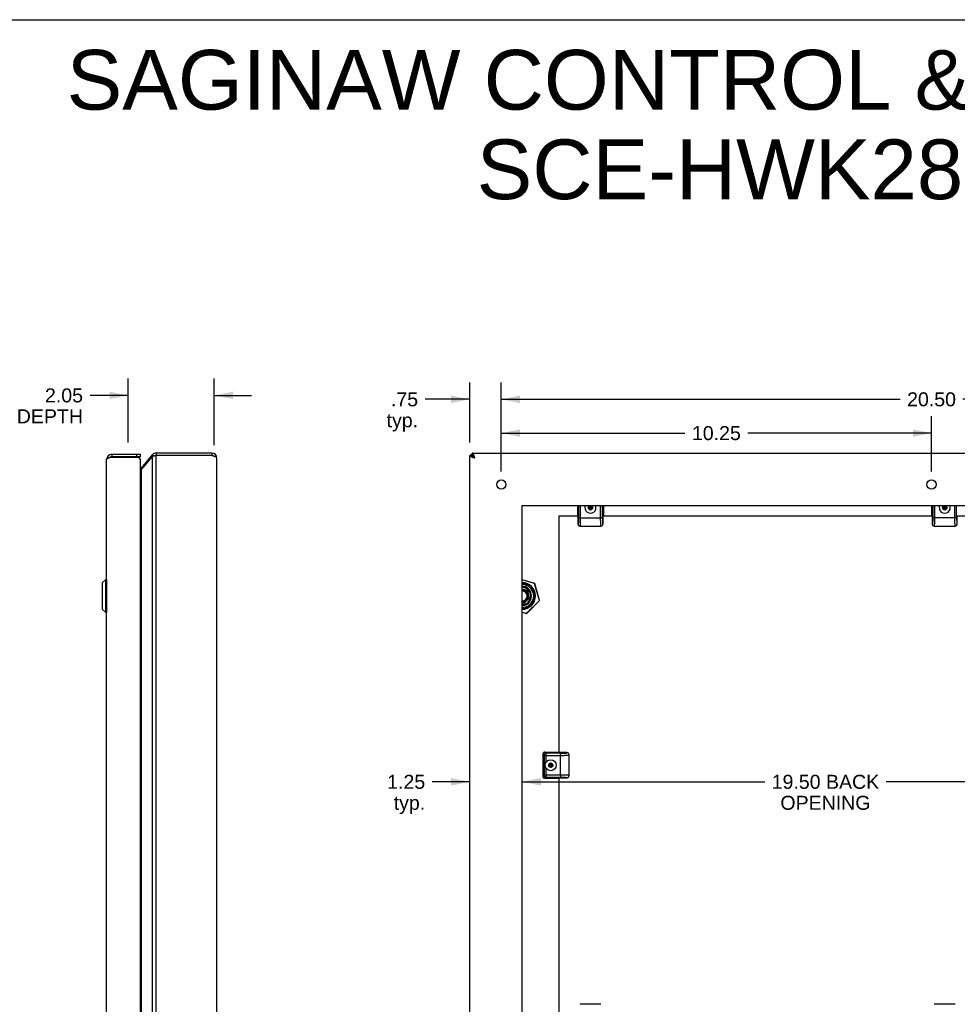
# Model space of a CAD drawing. Header units: inches. Extents: x 0 to 75.6, y 0 to 48.9.
# Tile 14 of 15: x 37.8 to 60.1, y 25.4 to 48.9. Entities that reach past the tile are written whole.
import ezdxf

# ---------------------------------------------------------------- set-up
doc = ezdxf.new("R2010")
doc.units = ezdxf.units.IN
doc.header["$LTSCALE"] = 4.155556
doc.header["$MEASUREMENT"] = 0
doc.layers.get('0').update_dxf_attribs({"linetype": 'CONTINUOUS'})
for name, color, linetype in [('02___PRT_ALL_AXES', 7, 'CONTINUOUS'), ('06___PRT_ALL_SURFS', 7, 'CONTINUOUS'), ('DIMENSIONS', 7, 'CONTINUOUS')]:
    doc.layers.add(name, color=color, linetype=linetype)
doc.styles.get("Standard").update_dxf_attribs({"font": 'arial.ttf'})
doc.dimstyles.new('DIMSTYLE_1', dxfattribs={"dimtxt": 0.333333, "dimasz": 0.444444, "dimexe": 0.09, "dimexo": 0.07, "dimgap": 0.0375, "dimtad": 0, "dimtih": 1, "dimtoh": 1, "dimzin": 4, "dimdsep": 46, "dimtxsty": 'Standard', "dimblk": '_FILLED', "dimblk1": '_FILLED', "dimblk2": '_FILLED', "dimcen": 0.09, "dimazin": 1, "dimtfac": 1, "dimtofl": 0, "dimtmove": 0, "dimatfit": 3, "dimldrblk": '_FILLED', "dimfxl": 1, "dimtolj": 1, "dimtzin": 4, "dimarcsym": 0})

# ---------------------------------------------------------------- blocks, each defined once
blk = doc.blocks.new('_FILLED')
at = {"color": 0, "linetype": 'ByBlock'}
blk.add_solid([(0, 0), (-1, 0.2), (-1, -0.2)], dxfattribs=at)
blk = doc.blocks.new('*D1')
at = {"layer": 'DIMENSIONS', "color": 2, "linetype": 'Continuous'}
for p, q in [((49.248, 38.124), (49.248, 40.244)), ((69.748, 38.124), (69.748, 40.244)), ((49.248, 39.844), (58.749, 39.844)), ((69.748, 39.844), (60.247, 39.844))]:
    blk.add_line(p, q, dxfattribs=at)
at = {"layer": 'DIMENSIONS', "color": 2, "linetype": 'Continuous', "xscale": 0.4444444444, "yscale": 0.4444444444, "zscale": 0.4444444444, "rotation": 180}
blk.add_blockref('_FILLED', (49.248, 39.844), dxfattribs=at)
at = {"layer": 'DIMENSIONS', "color": 2, "linetype": 'Continuous', "xscale": 0.4444444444, "yscale": 0.4444444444, "zscale": 0.4444444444}
blk.add_blockref('_FILLED', (69.748, 39.844), dxfattribs=at)
at = {"layer": 'DIMENSIONS', "color": 2, "linetype": 'Continuous', "insert": (59.498, 40.01), "char_height": 0.3333, "width": 1.16481, "attachment_point": 2, "line_spacing_factor": 0.9}
blk.add_mtext('20.50', dxfattribs=at)
blk = doc.blocks.new('*D5')
at = {"layer": 'DIMENSIONS', "color": 2, "linetype": 'Continuous'}
for p, q in [((48.498, 38.814), (48.498, 40.244)), ((49.248, 38.124), (49.248, 40.244)), ((48.498, 39.844), (47.435, 39.844)), ((49.248, 39.844), (50.137, 39.844))]:
    blk.add_line(p, q, dxfattribs=at)
at = {"layer": 'DIMENSIONS', "color": 2, "linetype": 'Continuous', "xscale": 0.4444444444, "yscale": 0.4444444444, "zscale": 0.4444444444}
blk.add_blockref('_FILLED', (48.498, 39.844), dxfattribs=at)
at = {"layer": 'DIMENSIONS', "color": 2, "linetype": 'Continuous', "xscale": 0.4444444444, "yscale": 0.4444444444, "zscale": 0.4444444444, "rotation": 180}
blk.add_blockref('_FILLED', (49.248, 39.844), dxfattribs=at)
at = {"layer": 'DIMENSIONS', "color": 2, "linetype": 'Continuous', "insert": (47.268, 40.01), "char_height": 0.3333, "width": 0.74969, "attachment_point": 3, "line_spacing_factor": 0.9}
blk.add_mtext('.75\\Ptyp.', dxfattribs=at)
blk = doc.blocks.new('*D8')
at = {"layer": 'DIMENSIONS', "color": 2, "linetype": 'Continuous'}
for p, q in [((49.248, 38.124), (49.248, 39.438)), ((59.498, 38.124), (59.498, 39.438)), ((49.248, 39.038), (53.624, 39.038)), ((59.498, 39.038), (55.122, 39.038))]:
    blk.add_line(p, q, dxfattribs=at)
at = {"layer": 'DIMENSIONS', "color": 2, "linetype": 'Continuous', "xscale": 0.4444444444, "yscale": 0.4444444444, "zscale": 0.4444444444, "rotation": 180}
blk.add_blockref('_FILLED', (49.248, 39.038), dxfattribs=at)
at = {"layer": 'DIMENSIONS', "color": 2, "linetype": 'Continuous', "xscale": 0.4444444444, "yscale": 0.4444444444, "zscale": 0.4444444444}
blk.add_blockref('_FILLED', (59.498, 39.038), dxfattribs=at)
at = {"layer": 'DIMENSIONS', "color": 2, "linetype": 'Continuous', "insert": (54.373, 39.205), "char_height": 0.3333, "width": 1.16481, "attachment_point": 2, "line_spacing_factor": 0.9}
blk.add_mtext('10.25', dxfattribs=at)
blk = doc.blocks.new('*D10')
at = {"layer": 'DIMENSIONS', "color": 2, "linetype": 'Continuous'}
for p, q in [((48.498, 30.73), (47.604, 30.73)), ((49.748, 30.73), (50.637, 30.73))]:
    blk.add_line(p, q, dxfattribs=at)
at = {"layer": 'DIMENSIONS', "color": 2, "linetype": 'Continuous', "xscale": 0.4444444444, "yscale": 0.4444444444, "zscale": 0.4444444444}
blk.add_blockref('_FILLED', (48.498, 30.73), dxfattribs=at)
at = {"layer": 'DIMENSIONS', "color": 2, "linetype": 'Continuous', "xscale": 0.4444444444, "yscale": 0.4444444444, "zscale": 0.4444444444, "rotation": 180}
blk.add_blockref('_FILLED', (49.748, 30.73), dxfattribs=at)
at = {"layer": 'DIMENSIONS', "color": 2, "linetype": 'Continuous', "insert": (47.437, 30.896), "char_height": 0.3333, "width": 0.90582, "attachment_point": 3, "line_spacing_factor": 0.9}
blk.add_mtext('1.25\\Ptyp.', dxfattribs=at)
blk = doc.blocks.new('*D11')
at = {"layer": 'DIMENSIONS', "color": 2, "linetype": 'Continuous'}
for p, q in [((49.748, 30.73), (55.525, 30.73)), ((69.248, 30.73), (58.417, 30.73))]:
    blk.add_line(p, q, dxfattribs=at)
at = {"layer": 'DIMENSIONS', "color": 2, "linetype": 'Continuous', "xscale": 0.4444444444, "yscale": 0.4444444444, "zscale": 0.4444444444, "rotation": 180}
blk.add_blockref('_FILLED', (49.748, 30.73), dxfattribs=at)
at = {"layer": 'DIMENSIONS', "color": 2, "linetype": 'Continuous', "xscale": 0.4444444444, "yscale": 0.4444444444, "zscale": 0.4444444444}
blk.add_blockref('_FILLED', (69.248, 30.73), dxfattribs=at)
at = {"layer": 'DIMENSIONS', "color": 2, "linetype": 'Continuous', "insert": (56.971, 30.896), "char_height": 0.3333, "width": 2.55886, "attachment_point": 2, "line_spacing_factor": 0.9}
blk.add_mtext('19.50 BACK\\POPENING', dxfattribs=at)
blk = doc.blocks.new('*D16')
at = {"layer": 'DIMENSIONS', "color": 2, "linetype": 'Continuous'}
for p, q in [((40.362, 38.814), (40.362, 40.337)), ((42.414, 38.754), (42.414, 40.337)), ((40.362, 39.937), (39.453, 39.937)), ((42.414, 39.937), (43.303, 39.937))]:
    blk.add_line(p, q, dxfattribs=at)
at = {"layer": 'DIMENSIONS', "color": 2, "linetype": 'Continuous', "xscale": 0.4444444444, "yscale": 0.4444444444, "zscale": 0.4444444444}
blk.add_blockref('_FILLED', (40.362, 39.937), dxfattribs=at)
at = {"layer": 'DIMENSIONS', "color": 2, "linetype": 'Continuous', "xscale": 0.4444444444, "yscale": 0.4444444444, "zscale": 0.4444444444, "rotation": 180}
blk.add_blockref('_FILLED', (42.414, 39.937), dxfattribs=at)
at = {"layer": 'DIMENSIONS', "color": 2, "linetype": 'Continuous', "insert": (39.286, 40.104), "char_height": 0.33333, "width": 3.53779, "attachment_point": 3, "line_spacing_factor": 0.9}
blk.add_mtext('2.05\\PUSABLE DEPTH', dxfattribs=at)

msp = doc.modelspace()

# ---------------------------------------------------------------- linework, layer by layer
at = {"color": 7, "linetype": 'Continuous'}
for p, q in [((0, 48.8889), (75.5556, 48.8889)), ((39.9688, 38.5331), (39.9688, 38.4731)), ((40.5688, 38.4731), (40.5688, 38.5331)), ((40.6588, 38.4731), (40.6588, 38.5331)), ((40.9384, 38.5203), (40.9733, 38.491)), ((41.0303, 38.5631), (41.0303, 38.5031)), ((42.3544, 38.5631), (42.3544, 38.5031)), ((48.4984, 38.5031), (48.5584, 38.5031)), ((48.5289, 38.5031), (48.5289, 38.5331)), ((48.5584, 38.5631), (48.5584, 38.5031)), ((48.5798, 38.4698), (48.5798, 38.4817)), ((48.6184, 38.4431), (48.5798, 38.4817)), ((48.5798, 38.4817), (48.5917, 38.4817)), ((40.6588, 38.4731), (39.9688, 38.4731)), ((40.6754, 38.2069), (40.6944, 38.191)), ((51.0614, 37.3131), (51.0614, 37.1153)), ((51.0903, 37.3131), (51.0903, 37.0191)), ((51.1401, 37.0231), (51.1401, 37.3131)), ((51.3739, 37.309), (51.332, 37.2848)), ((51.3739, 37.3063), (51.3344, 37.2835)), ((51.3739, 37.2122), (51.3739, 37.309)), ((51.4159, 37.2848), (51.3739, 37.309)), ((51.4135, 37.2835), (51.3739, 37.3063)), ((51.6078, 37.3131), (51.6078, 37.0231)), ((51.6576, 37.0231), (51.6576, 37.3131)), ((51.6864, 37.3131), (51.6864, 37.1153)), ((59.4989, 37.3131), (59.4989, 37.1153)), ((59.5278, 37.3131), (59.5278, 37.0191)), ((59.5776, 37.0231), (59.5776, 37.3131)), ((59.8114, 37.309), (59.7695, 37.2848)), ((59.8114, 37.3063), (59.7719, 37.2835)), ((59.8114, 37.2122), (59.8114, 37.309)), ((59.8534, 37.2848), (59.8114, 37.309)), ((59.851, 37.2835), (59.8114, 37.3063)), ((60.0453, 37.3131), (60.0453, 37.0231)), ((60.0951, 37.0231), (60.0951, 37.3131)), ((51.0651, 37.0694), (51.0714, 37.0631)), ((51.332, 37.2364), (51.4159, 37.2848)), ((51.332, 37.2848), (51.332, 37.2364)), ((51.332, 37.2848), (51.4159, 37.2364)), ((51.332, 37.2364), (51.3739, 37.2122)), ((51.3344, 37.2835), (51.3344, 37.2378)), ((51.3344, 37.2378), (51.3739, 37.215)), ((51.3739, 37.215), (51.4135, 37.2378)), ((51.3739, 37.2122), (51.4159, 37.2364)), ((51.4135, 37.2378), (51.4135, 37.2835)), ((51.4159, 37.2364), (51.4159, 37.2848)), ((51.6764, 37.0631), (51.6828, 37.0694)), ((59.5026, 37.0694), (59.5089, 37.0631)), ((59.7695, 37.2364), (59.8534, 37.2848)), ((59.7695, 37.2848), (59.7695, 37.2364)), ((59.7695, 37.2848), (59.8534, 37.2364)), ((59.7695, 37.2364), (59.8114, 37.2122)), ((59.7719, 37.2835), (59.7719, 37.2378)), ((59.7719, 37.2378), (59.8114, 37.215)), ((59.8114, 37.215), (59.851, 37.2378)), ((59.8114, 37.2122), (59.8534, 37.2364)), ((59.851, 37.2378), (59.851, 37.2835)), ((59.8534, 37.2364), (59.8534, 37.2848)), ((51.0754, 37.0591), (51.0754, 36.8744)), ((51.0862, 36.9147), (51.0859, 36.9116)), ((51.0865, 36.9181), (51.0862, 36.9147)), ((51.0868, 36.9216), (51.0865, 36.9181)), ((51.0871, 36.9251), (51.0868, 36.9216)), ((51.0873, 36.9288), (51.0871, 36.9251)), ((51.0875, 36.9313), (51.0873, 36.9288)), ((51.0877, 36.9346), (51.0875, 36.9313)), ((51.0879, 36.938), (51.0877, 36.9346)), ((51.0882, 36.9421), (51.0879, 36.938)), ((51.0884, 36.9459), (51.0882, 36.9421)), ((51.0886, 36.951), (51.0884, 36.9459)), ((51.0886, 36.951), (51.0886, 36.951)), ((51.0893, 36.9667), (51.0891, 36.9623)), ((51.0895, 36.972), (51.0893, 36.9667)), ((51.0896, 36.9769), (51.0895, 36.972)), ((51.0898, 36.9826), (51.0896, 36.9769)), ((51.0899, 36.9869), (51.0898, 36.9826)), ((51.09, 36.9934), (51.0899, 36.9869)), ((51.0901, 36.9986), (51.09, 36.9934)), ((51.0902, 37.0086), (51.0901, 37.0038)), ((51.0901, 37.0038), (51.0901, 36.9986)), ((51.0903, 37.0191), (51.0902, 37.0133)), ((51.0902, 37.0133), (51.0902, 37.0086)), ((51.1063, 37.0231), (51.0903, 37.0231)), ((51.1401, 37.0231), (51.1063, 37.0231)), ((51.1401, 37.0231), (51.6576, 37.0231)), ((51.6724, 36.8744), (51.6724, 37.0591)), ((59.5129, 37.0591), (59.5129, 36.8744)), ((59.5236, 36.9136), (59.5234, 36.9116)), ((59.5239, 36.917), (59.5236, 36.9136)), ((59.5242, 36.9204), (59.5239, 36.917)), ((59.5245, 36.9239), (59.5242, 36.9204)), ((59.5248, 36.9276), (59.5245, 36.9239)), ((59.525, 36.9313), (59.5248, 36.9276)), ((59.5252, 36.9346), (59.525, 36.9313)), ((59.5254, 36.938), (59.5252, 36.9346)), ((59.5257, 36.9421), (59.5254, 36.938)), ((59.5259, 36.9459), (59.5257, 36.9421)), ((59.5261, 36.951), (59.5259, 36.9459)), ((59.5261, 36.951), (59.5261, 36.951)), ((59.5268, 36.9667), (59.5266, 36.9623)), ((59.527, 36.972), (59.5268, 36.9667)), ((59.5271, 36.9769), (59.527, 36.972)), ((59.5273, 36.9826), (59.5271, 36.9769)), ((59.5274, 36.9869), (59.5273, 36.9826)), ((59.5275, 36.9934), (59.5274, 36.9869)), ((59.5276, 36.9986), (59.5275, 36.9934)), ((59.5277, 37.0086), (59.5276, 37.0038)), ((59.5276, 37.0038), (59.5276, 36.9986)), ((59.5278, 37.0191), (59.5277, 37.0133)), ((59.5277, 37.0133), (59.5277, 37.0086)), ((60.0951, 37.0231), (59.5278, 37.0231)), ((60.1099, 36.8744), (60.1099, 37.0591)), ((51.1269, 36.8231), (51.6209, 36.8231)), ((51.1269, 36.8231), (51.127, 36.8231)), ((51.6209, 36.8231), (51.6209, 36.8231)), ((59.5644, 36.8231), (60.0584, 36.8231)), ((59.5644, 36.8231), (59.5645, 36.8231)), ((60.0584, 36.8231), (60.0584, 36.8231)), ((39.7418, 35.464), (39.7418, 34.8522)), ((39.827, 35.5522), (39.7439, 35.4691)), ((39.7439, 35.4691), (39.7439, 34.8472)), ((39.827, 34.7641), (39.827, 35.5522)), ((39.8458, 35.5522), (39.827, 35.5522)), ((39.8458, 35.5522), (39.8458, 34.7641)), ((50.0453, 35.4583), (49.7484, 35.5438)), ((50.0445, 35.4557), (49.7484, 35.5409)), ((50.0467, 35.2544), (49.8432, 35.4579)), ((49.8475, 35.4426), (50.0314, 35.2587)), ((50.0445, 35.4557), (50.0453, 35.4583)), ((50.0445, 35.4557), (50.0472, 35.4565)), ((50.1609, 35.0513), (50.0445, 35.4557)), ((50.1635, 35.052), (50.0472, 35.4565)), ((49.8782, 35.2894), (49.7484, 35.3191)), ((49.8699, 35.281), (49.7484, 35.3089)), ((49.8475, 35.3635), (49.8475, 35.4131)), ((49.8699, 35.281), (49.8782, 35.2894)), ((49.9074, 35.1171), (49.8699, 35.281)), ((49.9184, 35.1139), (49.8782, 35.2894)), ((49.7484, 35.0067), (49.788, 34.9976)), ((49.7484, 34.9964), (49.7911, 34.9866)), ((49.788, 34.9976), (49.8285, 35.0381)), ((49.788, 34.9976), (49.7911, 34.9866)), ((49.7911, 34.9866), (49.9184, 35.1139)), ((49.8285, 35.0381), (49.8262, 35.0414)), ((49.8432, 34.8584), (50.0467, 35.0619)), ((50.0314, 35.0575), (49.8475, 34.8736)), ((49.8538, 34.7442), (50.1609, 35.0513)), ((49.8557, 34.7422), (50.1628, 35.0493)), ((49.867, 35.0766), (49.8636, 35.0789)), ((49.867, 35.0766), (49.9074, 35.1171)), ((49.9074, 35.1171), (49.9184, 35.1139)), ((49.9669, 35.1583), (49.9669, 35.1579)), ((50.1609, 35.0513), (50.1635, 35.052)), ((50.1609, 35.0513), (50.1628, 35.0493)), ((39.827, 34.7641), (39.7439, 34.8472)), ((39.8458, 34.7641), (39.827, 34.7641)), ((49.7484, 34.7745), (49.8538, 34.7442)), ((49.7484, 34.7717), (49.8531, 34.7416)), ((49.8538, 34.7442), (49.8531, 34.7416)), ((49.8538, 34.7442), (49.8557, 34.7422)), ((50.2888, 31.4381), (50.3176, 31.4093)), ((50.2888, 31.4381), (50.5718, 31.4381)), ((50.2389, 31.3883), (50.2389, 30.8629)), ((50.2678, 31.3595), (50.2389, 31.3883)), ((50.2678, 31.3595), (50.2678, 30.8917)), ((50.2678, 31.3595), (50.6639, 31.3595)), ((50.3176, 31.1985), (50.3176, 31.4093)), ((50.6639, 31.4093), (50.3176, 31.4093)), ((50.6239, 31.4281), (50.6176, 31.4344)), ((50.8127, 31.4241), (50.6279, 31.4241)), ((50.6639, 30.8917), (50.6639, 31.4093)), ((50.8639, 30.8786), (50.8639, 31.3726)), ((50.8639, 31.3725), (50.8639, 31.3726)), ((50.3176, 30.8419), (50.3176, 31.0528)), ((50.4264, 31.174), (50.3845, 31.1498)), ((50.3845, 31.1014), (50.4684, 31.1498)), ((50.3845, 31.1498), (50.3845, 31.1014)), ((50.3845, 31.1498), (50.4684, 31.1014)), ((50.3845, 31.1014), (50.4264, 31.0772)), ((50.4264, 31.1713), (50.3869, 31.1485)), ((50.3869, 31.1485), (50.3869, 31.1028)), ((50.3869, 31.1028), (50.4264, 31.08)), ((50.4264, 31.0772), (50.4264, 31.174)), ((50.4684, 31.1498), (50.4264, 31.174)), ((50.466, 31.1485), (50.4264, 31.1713)), ((50.4264, 31.08), (50.466, 31.1028)), ((50.4264, 31.0772), (50.4684, 31.1014)), ((50.466, 31.1028), (50.466, 31.1485)), ((50.4684, 31.1014), (50.4684, 31.1498)), ((50.2389, 30.8629), (50.2678, 30.8917)), ((50.6639, 30.8917), (50.2678, 30.8917)), ((50.3176, 30.8419), (50.2888, 30.8131)), ((50.2888, 30.8131), (50.5718, 30.8131)), ((50.3176, 30.8419), (50.668, 30.8419)), ((50.6176, 30.8168), (50.6239, 30.8231)), ((50.6279, 30.8271), (50.8127, 30.8271)), ((50.6639, 30.8917), (50.6639, 30.858)), ((50.6639, 30.858), (50.6639, 30.8419)), ((50.668, 30.8419), (50.6738, 30.8419)), ((50.6738, 30.8419), (50.6784, 30.8419)), ((50.6784, 30.8419), (50.6833, 30.8418)), ((50.6833, 30.8418), (50.6884, 30.8418)), ((50.6884, 30.8418), (50.6937, 30.8417)), ((50.6937, 30.8417), (50.7002, 30.8415)), ((50.7002, 30.8415), (50.7045, 30.8414)), ((50.7045, 30.8414), (50.7102, 30.8413)), ((50.7102, 30.8413), (50.7151, 30.8412)), ((50.7151, 30.8412), (50.7204, 30.841)), ((50.7204, 30.841), (50.7247, 30.8408)), ((50.736, 30.8403), (50.7361, 30.8403)), ((50.7361, 30.8403), (50.7412, 30.8401)), ((50.7412, 30.8401), (50.745, 30.8399)), ((50.745, 30.8399), (50.749, 30.8396)), ((50.749, 30.8396), (50.7524, 30.8394)), ((50.7524, 30.8394), (50.7558, 30.8392)), ((50.7558, 30.8392), (50.7595, 30.8389)), ((50.7595, 30.8389), (50.7631, 30.8387)), ((50.7631, 30.8387), (50.7667, 30.8384)), ((50.7667, 30.8384), (50.7701, 30.8381)), ((50.7701, 30.8381), (50.7734, 30.8378)), ((50.7734, 30.8378), (50.7755, 30.8376)), ((50.8639, 30.8786), (50.8639, 30.8786)), ((51.6209, 25.4281), (51.1269, 25.4281)), ((60.0584, 25.4281), (59.5644, 25.4281))]:
    msp.add_line(p, q, dxfattribs=at)
at = {"color": 3, "linetype": 'Continuous'}
for p, q in [((39.9688, 38.5331), (40.6588, 38.5331)), ((40.6754, 38.2069), (40.9384, 38.5203)), ((40.6754, 38.1683), (40.9384, 38.4817)), ((40.9384, 10.6446), (40.9384, 38.4817)), ((41.0154, 38.5001), (41.008, 38.4985)), ((41.0303, 38.5031), (41.0154, 38.5001)), ((42.3544, 38.5631), (41.0303, 38.5631)), ((41.0303, 10.6231), (41.0303, 38.5031)), ((42.3544, 38.5031), (41.0303, 38.5031)), ((48.4984, 10.6231), (48.4984, 38.5031)), ((48.5289, 38.5331), (48.5584, 38.5331)), ((48.5584, 38.5631), (70.4384, 38.5631)), ((39.8488, 10.7131), (39.8488, 38.4131)), ((39.9532, 38.4681), (40.5984, 38.4681)), ((40.6588, 10.7431), (40.6588, 38.3831)), ((42.4744, 10.6831), (42.4744, 38.4431)), ((40.6754, 10.9579), (40.6754, 38.1683)), ((50.6239, 37.0631), (50.6239, 31.4241)), ((51.0754, 37.0631), (50.6239, 37.0631)), ((59.5129, 37.0631), (51.6724, 37.0631)), ((67.9504, 37.0631), (60.1099, 37.0631)), ((50.6239, 30.8271), (50.6239, 25.1881))]:
    msp.add_line(p, q, dxfattribs=at)
for points in [[(41.008, 38.4985), (41.0007, 38.497), (40.9935, 38.4955), (40.9865, 38.4939), (40.9796, 38.4924), (40.9729, 38.4909), (40.9665, 38.4893), (40.9603, 38.4878), (40.9543, 38.4863), (40.9487, 38.4848), (40.9434, 38.4832), (40.9384, 38.4817)], [(42.4744, 38.4431), (42.4741, 38.4456), (42.4733, 38.4481), (42.4721, 38.4506), (42.4703, 38.4531), (42.468, 38.4556), (42.4652, 38.4581), (42.462, 38.4606), (42.4583, 38.4631), (42.4542, 38.4656), (42.4496, 38.4681), (42.4446, 38.4706), (42.4392, 38.4731), (42.4335, 38.4756), (42.4274, 38.4781), (42.421, 38.4806), (42.4144, 38.4831), (42.4075, 38.4856), (42.4003, 38.4881), (42.393, 38.4906), (42.3854, 38.4931), (42.3777, 38.4956), (42.37, 38.4981), (42.3622, 38.5006), (42.3544, 38.5031)], [(48.6184, 38.4431), (48.6106, 38.4456), (48.6028, 38.4481), (48.595, 38.4506), (48.5874, 38.4531), (48.5798, 38.4556), (48.5724, 38.4581), (48.5653, 38.4606), (48.5584, 38.4631), (48.5518, 38.4656), (48.5454, 38.4681), (48.5393, 38.4706), (48.5336, 38.4731), (48.5282, 38.4756), (48.5232, 38.4781), (48.5186, 38.4806), (48.5145, 38.4831), (48.5108, 38.4856), (48.5076, 38.4881), (48.5048, 38.4906), (48.5025, 38.4931), (48.5007, 38.4956), (48.4994, 38.4981), (48.4987, 38.5006), (48.4984, 38.5031)], [(48.6184, 38.4431), (48.6159, 38.4509), (48.6134, 38.4587), (48.6109, 38.4665), (48.6084, 38.4742), (48.6059, 38.4817), (48.6034, 38.4891), (48.6009, 38.4962), (48.5984, 38.5031), (48.5959, 38.5098), (48.5934, 38.5161), (48.5909, 38.5222), (48.5884, 38.528), (48.5859, 38.5334), (48.5834, 38.5384), (48.5809, 38.5429), (48.5784, 38.547), (48.5759, 38.5507), (48.5734, 38.554), (48.5709, 38.5567), (48.5684, 38.559), (48.5659, 38.5608), (48.5634, 38.5621), (48.5609, 38.5629), (48.5584, 38.5631)], [(39.8488, 38.4131), (39.849, 38.4154), (39.8497, 38.4177), (39.8508, 38.42), (39.8523, 38.4223), (39.8542, 38.4246), (39.8565, 38.4269), (39.8592, 38.4292), (39.8624, 38.4315), (39.8659, 38.4337), (39.8698, 38.436), (39.874, 38.4383), (39.8786, 38.4406), (39.8835, 38.4429), (39.8887, 38.4452), (39.8942, 38.4475), (39.9, 38.4498), (39.906, 38.4521), (39.9122, 38.4544), (39.9187, 38.4567), (39.9253, 38.459), (39.9321, 38.4612)], [(39.9321, 38.4612), (39.939, 38.4635), (39.946, 38.4658), (39.9532, 38.4681)], [(40.6754, 38.1683), (40.6719, 38.164), (40.668, 38.1598), (40.6639, 38.1555), (40.6595, 38.1512), (40.6588, 38.1506)]]:
    msp.add_lwpolyline(points, dxfattribs=at)
at = {"color": 7, "linetype": 'Continuous'}
for points in [[(48.5584, 38.5031), (48.5586, 38.5013), (48.559, 38.4996), (48.5598, 38.4978), (48.5609, 38.496), (48.5623, 38.4942), (48.564, 38.4924), (48.566, 38.4906), (48.5683, 38.4888), (48.5708, 38.487), (48.5736, 38.4853), (48.5766, 38.4835), (48.5798, 38.4817)], [(48.6184, 38.4431), (48.6154, 38.4478), (48.6124, 38.4525), (48.6094, 38.4571), (48.6064, 38.4617), (48.6034, 38.4661), (48.6004, 38.4704), (48.5974, 38.4745), (48.5944, 38.4784), (48.5914, 38.4821), (48.5884, 38.4855), (48.5854, 38.4888), (48.5824, 38.4917), (48.5794, 38.4943), (48.5764, 38.4966), (48.5734, 38.4985), (48.5704, 38.5002), (48.5674, 38.5015), (48.5644, 38.5024), (48.5614, 38.5029), (48.5584, 38.5031)], [(48.6184, 38.4431), (48.6137, 38.4461), (48.609, 38.4491), (48.6044, 38.4521), (48.5999, 38.4551), (48.5954, 38.4581), (48.5911, 38.4611), (48.5871, 38.4641), (48.5832, 38.4671), (48.5794, 38.4701), (48.576, 38.4731), (48.5728, 38.4761), (48.5698, 38.4791), (48.5672, 38.4821), (48.5649, 38.4851), (48.563, 38.4881), (48.5613, 38.4911), (48.5601, 38.4941), (48.5591, 38.4971), (48.5586, 38.5001), (48.5584, 38.5031)], [(48.5584, 38.5031), (48.5602, 38.503), (48.562, 38.5025), (48.5638, 38.5017), (48.5655, 38.5006), (48.5673, 38.4992), (48.5691, 38.4975), (48.5709, 38.4955), (48.5727, 38.4933), (48.5745, 38.4907), (48.5763, 38.4879), (48.578, 38.4849), (48.5798, 38.4817)], [(51.6854, 37.0842), (51.685, 37.0802), (51.6846, 37.0768), (51.6842, 37.074), (51.6837, 37.0718), (51.6833, 37.0703), (51.6828, 37.0694)], [(51.6864, 37.1153), (51.6864, 37.1096), (51.6863, 37.104), (51.6862, 37.0986), (51.686, 37.0934), (51.6857, 37.0887), (51.6854, 37.0842)], [(51.0754, 36.8744), (51.0761, 36.8665), (51.0779, 36.8589), (51.081, 36.8515), (51.0851, 36.8446), (51.0873, 36.8418)], [(51.0765, 36.8733), (51.0765, 36.8733), (51.0765, 36.8733), (51.0765, 36.8733), (51.0765, 36.8733), (51.0763, 36.8734), (51.0761, 36.8736), (51.0758, 36.8739), (51.0754, 36.8744)], [(51.0781, 36.8735), (51.078, 36.8734), (51.0779, 36.8734), (51.0779, 36.8734), (51.0778, 36.8733), (51.0777, 36.8733), (51.0777, 36.8732), (51.0776, 36.8732), (51.0775, 36.8732), (51.0775, 36.8732), (51.0774, 36.8731), (51.0773, 36.8731), (51.0772, 36.8731), (51.0772, 36.8731), (51.0771, 36.8731), (51.077, 36.8731), (51.0769, 36.8731), (51.0768, 36.8732), (51.0767, 36.8732), (51.0767, 36.8732), (51.0766, 36.8732), (51.0766, 36.8733), (51.0766, 36.8733), (51.0766, 36.8733)], [(51.0808, 36.8791), (51.0806, 36.8783), (51.0804, 36.8779), (51.0803, 36.8775), (51.0802, 36.8771), (51.08, 36.8768), (51.0799, 36.8764), (51.0797, 36.8761), (51.0796, 36.8758), (51.0795, 36.8755), (51.0793, 36.8752), (51.0792, 36.875), (51.0791, 36.8747), (51.0789, 36.8745), (51.0788, 36.8743), (51.0786, 36.8741), (51.0785, 36.8739), (51.0784, 36.8738), (51.0782, 36.8736), (51.0782, 36.8736), (51.0781, 36.8735)], [(51.0859, 36.9116), (51.0856, 36.9087), (51.0854, 36.9068), (51.0852, 36.905), (51.085, 36.9032), (51.0848, 36.9015), (51.0846, 36.8997), (51.0844, 36.898), (51.0842, 36.8964), (51.0839, 36.8947), (51.0837, 36.8931), (51.0834, 36.8915), (51.0832, 36.89), (51.0829, 36.8885), (51.0827, 36.8871), (51.0824, 36.8857), (51.0821, 36.8844), (51.0818, 36.8831), (51.0816, 36.8819), (51.0812, 36.8806), (51.081, 36.8796), (51.0808, 36.8791)], [(51.0873, 36.8418), (51.0899, 36.8389), (51.1002, 36.8307), (51.113, 36.8251), (51.1269, 36.8231)], [(51.0891, 36.9623), (51.0888, 36.9541), (51.0887, 36.9528), (51.0886, 36.951)], [(51.127, 36.8231), (51.1278, 36.8235), (51.1296, 36.8271), (51.1314, 36.8349), (51.1331, 36.8469), (51.1347, 36.8625), (51.1362, 36.8817)], [(51.1362, 36.8817), (51.1373, 36.9012), (51.1383, 36.9226), (51.139, 36.9454), (51.1396, 36.9697), (51.1399, 36.9958), (51.14, 37.0231)], [(51.6078, 37.0231), (51.6079, 36.997), (51.6083, 36.9713), (51.6088, 36.9465), (51.6096, 36.923), (51.6105, 36.9013), (51.6117, 36.8817)], [(51.6117, 36.8817), (51.6131, 36.8631), (51.6147, 36.8476), (51.6164, 36.8355), (51.6182, 36.8274), (51.6201, 36.8236), (51.6209, 36.8231)], [(51.6209, 36.8231), (51.635, 36.8252), (51.6478, 36.8308), (51.6581, 36.8391), (51.6608, 36.8422)], [(51.6576, 37.0231), (51.658, 36.9905), (51.6588, 36.9608), (51.6602, 36.9337), (51.6621, 36.9105), (51.6643, 36.8924), (51.6669, 36.8798), (51.6696, 36.874), (51.6724, 36.8744)], [(51.6608, 36.8422), (51.6627, 36.8445), (51.6668, 36.8514), (51.6699, 36.8588), (51.6718, 36.8665), (51.6724, 36.8744)], [(59.5129, 36.8744), (59.5136, 36.8665), (59.5154, 36.8589), (59.5185, 36.8515), (59.5226, 36.8446), (59.5248, 36.8418)], [(59.514, 36.8733), (59.514, 36.8733), (59.514, 36.8733), (59.514, 36.8733), (59.514, 36.8733), (59.5138, 36.8734), (59.5136, 36.8736), (59.5133, 36.8739), (59.5129, 36.8744)], [(59.5156, 36.8735), (59.5155, 36.8734), (59.5154, 36.8734), (59.5154, 36.8734), (59.5153, 36.8733), (59.5152, 36.8733), (59.5152, 36.8732), (59.5151, 36.8732), (59.515, 36.8732), (59.515, 36.8732), (59.5149, 36.8731), (59.5148, 36.8731), (59.5147, 36.8731), (59.5147, 36.8731), (59.5146, 36.8731), (59.5145, 36.8731), (59.5144, 36.8731), (59.5143, 36.8732), (59.5142, 36.8732), (59.5142, 36.8732), (59.5141, 36.8732), (59.5141, 36.8733), (59.5141, 36.8733), (59.5141, 36.8733)], [(59.5183, 36.8791), (59.5181, 36.8783), (59.5179, 36.8779), (59.5178, 36.8775), (59.5177, 36.8771), (59.5175, 36.8768), (59.5174, 36.8764), (59.5172, 36.8761), (59.5171, 36.8758), (59.517, 36.8755), (59.5168, 36.8752), (59.5167, 36.875), (59.5166, 36.8747), (59.5164, 36.8745), (59.5163, 36.8743), (59.5161, 36.8741), (59.516, 36.8739), (59.5159, 36.8738), (59.5157, 36.8736), (59.5157, 36.8736), (59.5156, 36.8735)], [(59.5234, 36.9116), (59.5231, 36.9087), (59.5229, 36.9068), (59.5227, 36.905), (59.5225, 36.9032), (59.5223, 36.9015), (59.5221, 36.8997), (59.5219, 36.898), (59.5217, 36.8964), (59.5214, 36.8947), (59.5212, 36.8931), (59.5209, 36.8915), (59.5207, 36.89), (59.5204, 36.8885), (59.5202, 36.8871), (59.5199, 36.8857), (59.5196, 36.8844), (59.5193, 36.8831), (59.5191, 36.8819), (59.5187, 36.8806), (59.5185, 36.8796), (59.5183, 36.8791)], [(59.5248, 36.8418), (59.5274, 36.8389), (59.5377, 36.8307), (59.5505, 36.8251), (59.5644, 36.8231)], [(59.5266, 36.9623), (59.5263, 36.9541), (59.5262, 36.9528), (59.5261, 36.951)], [(59.5645, 36.8231), (59.5653, 36.8235), (59.5671, 36.8271), (59.5689, 36.8349), (59.5706, 36.8469), (59.5722, 36.8625), (59.5737, 36.8817)], [(59.5737, 36.8817), (59.5748, 36.9012), (59.5758, 36.9226), (59.5765, 36.9454), (59.5771, 36.9697), (59.5774, 36.9958), (59.5775, 37.0231)], [(60.0453, 37.0231), (60.0454, 36.997), (60.0458, 36.9713), (60.0463, 36.9465), (60.0471, 36.923), (60.048, 36.9013), (60.0492, 36.8817)], [(60.0492, 36.8817), (60.0506, 36.8631), (60.0522, 36.8476), (60.0539, 36.8355), (60.0557, 36.8274), (60.0576, 36.8236), (60.0584, 36.8231)], [(60.0584, 36.8231), (60.0725, 36.8252), (60.0853, 36.8308), (60.0956, 36.8391), (60.0983, 36.8422)], [(60.0951, 37.0231), (60.0955, 36.9905), (60.0963, 36.9608), (60.0977, 36.9337), (60.0996, 36.9105), (60.1018, 36.8924), (60.1044, 36.8798), (60.1071, 36.874), (60.1099, 36.8744)], [(60.0983, 36.8422), (60.1002, 36.8445), (60.1043, 36.8514), (60.1074, 36.8588), (60.1093, 36.8665), (60.1099, 36.8744)], [(49.867, 35.0766), (49.8659, 35.0746), (49.8648, 35.0726), (49.8635, 35.0706), (49.8622, 35.0684), (49.8607, 35.0662), (49.8591, 35.0639), (49.8572, 35.0616), (49.8553, 35.0592), (49.8531, 35.0568), (49.8509, 35.0545), (49.8485, 35.0522), (49.8461, 35.05), (49.8437, 35.048), (49.8413, 35.0461), (49.8389, 35.0444), (49.8367, 35.0429), (49.8345, 35.0415), (49.8324, 35.0403), (49.8304, 35.0391), (49.8285, 35.0381)], [(50.2888, 31.4381), (50.2822, 31.4377), (50.2758, 31.4364), (50.2696, 31.4343), (50.2638, 31.4315), (50.2585, 31.4279), (50.2536, 31.4235)], [(50.5718, 31.4381), (50.5775, 31.4381), (50.583, 31.438), (50.5885, 31.4378), (50.5936, 31.4376), (50.5984, 31.4374), (50.6028, 31.4371)], [(50.2536, 31.4235), (50.2492, 31.4186), (50.2456, 31.4133), (50.2427, 31.4074), (50.2406, 31.4012), (50.2394, 31.3949), (50.2389, 31.3883)], [(50.2825, 31.3946), (50.2782, 31.3897), (50.2746, 31.3843), (50.2717, 31.3785), (50.2695, 31.3723), (50.2682, 31.366), (50.2678, 31.3595)], [(50.3176, 31.4093), (50.3111, 31.4088), (50.3047, 31.4075), (50.2986, 31.4054), (50.2928, 31.4025), (50.2874, 31.3989), (50.2825, 31.3946)], [(50.6028, 31.4371), (50.6068, 31.4367), (50.6102, 31.4363), (50.613, 31.4359), (50.6152, 31.4354), (50.6168, 31.4349), (50.6176, 31.4344)], [(50.6639, 31.4093), (50.6966, 31.4096), (50.7263, 31.4105), (50.7534, 31.4119), (50.7765, 31.4138), (50.7947, 31.416), (50.8072, 31.4185), (50.8131, 31.4212), (50.8127, 31.4241)], [(50.6639, 31.3595), (50.6901, 31.3596), (50.7157, 31.3599), (50.7406, 31.3605), (50.7641, 31.3613), (50.7858, 31.3622), (50.8054, 31.3633)], [(50.8054, 31.3633), (50.824, 31.3648), (50.8395, 31.3663), (50.8516, 31.3681), (50.8596, 31.3699), (50.8635, 31.3717), (50.8639, 31.3725)], [(50.8449, 31.4125), (50.8425, 31.4143), (50.8356, 31.4185), (50.8282, 31.4216), (50.8206, 31.4235), (50.8127, 31.4241)], [(50.8639, 31.3725), (50.8619, 31.3867), (50.8562, 31.3995), (50.8479, 31.4098), (50.8449, 31.4125)], [(50.2389, 30.8629), (50.2394, 30.8564), (50.2406, 30.85), (50.2427, 30.8438), (50.2456, 30.838), (50.2492, 30.8326), (50.2536, 30.8277)], [(50.2536, 30.8277), (50.2585, 30.8234), (50.2638, 30.8198), (50.2696, 30.8169), (50.2758, 30.8148), (50.2822, 30.8136), (50.2888, 30.8131)], [(50.2678, 30.8917), (50.2682, 30.8853), (50.2695, 30.8789), (50.2717, 30.8728), (50.2746, 30.867), (50.2782, 30.8615), (50.2825, 30.8567)], [(50.2825, 30.8567), (50.2874, 30.8524), (50.2928, 30.8487), (50.2986, 30.8458), (50.3047, 30.8437), (50.3111, 30.8424), (50.3176, 30.8419)], [(50.8054, 30.8879), (50.7859, 30.889), (50.7644, 30.89), (50.7417, 30.8907), (50.7174, 30.8912), (50.6913, 30.8916), (50.6639, 30.8917)], [(50.7247, 30.8408), (50.733, 30.8405), (50.7342, 30.8404), (50.736, 30.8403)], [(50.7755, 30.8376), (50.7784, 30.8373), (50.7803, 30.8371), (50.7821, 30.8369), (50.7838, 30.8367), (50.7856, 30.8365), (50.7873, 30.8363), (50.789, 30.8361), (50.7907, 30.8358), (50.7923, 30.8356), (50.794, 30.8354), (50.7955, 30.8351), (50.7971, 30.8349), (50.7985, 30.8346), (50.8, 30.8343), (50.8014, 30.8341), (50.8027, 30.8338), (50.804, 30.8335), (50.8052, 30.8332), (50.8064, 30.8329), (50.8074, 30.8326), (50.808, 30.8325)], [(50.8639, 30.8786), (50.8636, 30.8794), (50.8599, 30.8812), (50.8521, 30.8831), (50.8402, 30.8848), (50.8245, 30.8864), (50.8054, 30.8879)], [(50.808, 30.8325), (50.8088, 30.8322), (50.8092, 30.8321), (50.8096, 30.832), (50.8099, 30.8318), (50.8103, 30.8317), (50.8106, 30.8316), (50.811, 30.8314), (50.8113, 30.8313), (50.8116, 30.8311), (50.8118, 30.831), (50.8121, 30.8309), (50.8123, 30.8307), (50.8126, 30.8306), (50.8128, 30.8305), (50.813, 30.8303), (50.8131, 30.8302), (50.8133, 30.83), (50.8134, 30.8299), (50.8135, 30.8298), (50.8136, 30.8297)], [(50.8127, 30.8271), (50.8206, 30.8278), (50.8282, 30.8296), (50.8356, 30.8327), (50.8424, 30.8368), (50.8452, 30.839)], [(50.8138, 30.8282), (50.8138, 30.8282), (50.8138, 30.8282), (50.8138, 30.8282), (50.8138, 30.8282), (50.8137, 30.828), (50.8135, 30.8278), (50.8132, 30.8275), (50.8127, 30.8271)], [(50.8136, 30.8297), (50.8136, 30.8297), (50.8137, 30.8296), (50.8137, 30.8295), (50.8138, 30.8295), (50.8138, 30.8294), (50.8138, 30.8293), (50.8139, 30.8293), (50.8139, 30.8292), (50.8139, 30.8291), (50.8139, 30.8291), (50.8139, 30.829), (50.8139, 30.8289), (50.8139, 30.8288), (50.8139, 30.8288), (50.8139, 30.8287), (50.8139, 30.8286), (50.8139, 30.8285), (50.8139, 30.8284), (50.8138, 30.8283), (50.8138, 30.8283), (50.8138, 30.8282), (50.8138, 30.8282), (50.8138, 30.8282)], [(50.8452, 30.839), (50.8481, 30.8416), (50.8564, 30.8519), (50.8619, 30.8646), (50.8639, 30.8786)]]:
    msp.add_lwpolyline(points, dxfattribs=at)
for centre, radius in [((51.3739, 37.2606), 0.0514), ((59.8114, 37.2606), 0.0514), ((50.4264, 31.1256), 0.131), ((50.4264, 31.1256), 0.0514)]:
    msp.add_circle(centre, radius, dxfattribs=at)
at = {"color": 3, "linetype": 'Continuous'}
for centre, radius, start, end in [((39.9688, 38.4131), 0.12, 90, 180), ((41.0303, 38.4431), 0.12, 90, 140), ((42.3544, 38.4431), 0.12, 0, 90), ((40.5688, 38.3831), 0.09, 0, 70.81186), ((40.6295, 38.2455), 0.06, 299.29354, 320)]:
    msp.add_arc(centre, radius, start, end, dxfattribs=at)
at = {"color": 7, "linetype": 'Continuous'}
for centre, radius, start, end in [((41.0303, 38.4431), 0.06, 90, 113.1031), ((42.3544, 38.4431), 0.06, 54.19857, 90), ((39.9688, 38.4131), 0.06, 90, 125.71779), ((51.3739, 37.2606), 0.131, 156.37282, 23.62718), ((59.8114, 37.2606), 0.131, 156.37282, 23.62718), ((39.7489, 35.464), 0.0071, 135.00001, 180.00002), ((39.8458, 35.5491), 0.00305, 359.99998, 90), ((49.7469, 35.1581), 0.3177, 270.26303, 89.73712), ((49.7469, 35.1581), 0.315, 270.26483, 89.73526), ((49.7469, 35.1581), 0.3018, 70.5309, 89.72318), ((49.7469, 35.1581), 0.2741, 51.52452, 89.69532), ((50.0445, 35.4557), 0.00273, 16.04913, 73.95087), ((49.7309, 35.1583), 0.236, 0, 85.75852), ((49.7469, 35.1581), 0.215, 270.38794, 89.61206), ((49.7469, 35.1581), 0.205, 270.40392, 89.59032), ((49.7469, 35.1581), 0.1451, 325.81626, 89.42428), ((49.7469, 35.1581), 0.1411, 270.59012, 89.40879), ((49.7469, 35.1581), 0.1343, 270.61907, 89.38074), ((49.7469, 35.1581), 0.1272, 270.65528, 89.34178), ((49.7469, 35.1581), 0.1193, 270.69922, 89.2979), ((49.7469, 35.1581), 0.2741, 321.52452, 38.47548), ((49.7469, 35.1581), 0.3018, 340.5309, 19.4691), ((49.7309, 35.1579), 0.236, 274.24148, 360), ((49.7469, 35.1581), 0.1451, 270.57181, 304.18374), ((50.1609, 35.0513), 0.00273, 315, 16.04913), ((39.7489, 34.8522), 0.0071, 179.99998, 224.99999), ((39.8458, 34.7671), 0.00305, 270, 0.00002), ((49.7469, 35.1581), 0.2741, 270.30492, 308.47548), ((49.7469, 35.1581), 0.3018, 270.27682, 289.4691), ((49.8538, 34.7442), 0.00273, 253.95087, 315)]:
    msp.add_arc(centre, radius, start, end, dxfattribs=at)
for centre, major_axis, start_param, end_param in [((51.0655, 37.1153), (0, 0.046), -4.712389, -3.2288591), ((59.503, 37.1153), (0, 0.046), 1.5707963, 3.0543262), ((50.5718, 30.8171), (0.046, 0), -1.5707963, -0.0872665)]:
    msp.add_ellipse(centre, major_axis=major_axis, ratio=0.0874887, start_param=start_param, end_param=end_param, dxfattribs=at)
at = {"layer": '02___PRT_ALL_AXES', "color": 3, "linetype": 'Continuous'}
for p, q in [((49.7484, 11.8131), (49.7484, 37.3131)), ((49.7484, 37.3131), (69.2484, 37.3131))]:
    msp.add_line(p, q, dxfattribs=at)
for centre in [(49.2484, 37.8131), (59.4984, 37.8131)]:
    msp.add_circle(centre, 0.109, dxfattribs=at)
at = {"layer": '06___PRT_ALL_SURFS', "color": 7, "linetype": 'Continuous'}
for p, q in [((39.8438, 37.1356), (39.8438, 37.3856)), ((39.8438, 37.3856), (39.8488, 37.3856)), ((39.8438, 37.2606), (39.8488, 37.2606)), ((39.8438, 37.1356), (39.8488, 37.1356)), ((39.8438, 31.0006), (39.8438, 31.2506)), ((39.8438, 31.2506), (39.8488, 31.2506)), ((39.8438, 31.1256), (39.8488, 31.1256)), ((39.8438, 31.0006), (39.8488, 31.0006))]:
    msp.add_line(p, q, dxfattribs=at)

# ---------------------------------------------------------------- texts
at = {"layer": 'DIMENSIONS', "color": 2, "linetype": 'Continuous', "insert": (56.8878, 48.1682), "char_height": 1.422222, "width": 35.920363, "attachment_point": 2, "line_spacing_factor": 0.9}
msp.add_mtext('SAGINAW CONTROL & ENGINEERING\\PSCE-HWK2822SS', dxfattribs=at)

# ---------------------------------------------------------------- dimensions: what is measured, and where the dimension line sits
at = {"layer": 'DIMENSIONS', "color": 2, "linetype": 'Continuous'}
dim = msp.add_linear_dim(base=(40.3618, 39.9371), p1=(42.4144, 38.6842), p2=(40.3618, 38.7442), angle=180, text='<>\\PUSABLE DEPTH', dimstyle='DIMSTYLE_1', dxfattribs=at)
dim.commit()
dim.dimension.update_dxf_attribs({"geometry": '*D16', "text_midpoint": (37.5171, 39.6871), "dimtype": 160})
for base, p1, p2, text, picture, middle in [((49.2484, 39.8436), (48.4984, 38.7442), (49.2484, 38.0542), '<>\\Ptyp.', '*D5', (46.8936, 39.5936)), ((49.7484, 30.7298), (48.4984, 38.5031), (49.7484, 37.3131), '<>\\Ptyp.', '*D10', (46.9842, 30.4798)), ((69.2484, 30.7298), (49.7484, 37.3131), (69.2484, 37.3131), '<> BACK\\POPENING', '*D11', (56.9709, 30.4798))]:
    dim = msp.add_linear_dim(base=base, p1=p1, p2=p2, text=text, dimstyle='DIMSTYLE_1', dxfattribs=at)
    dim.commit()
    dim.dimension.update_dxf_attribs({"geometry": picture, "text_midpoint": middle, "dimtype": 160})
for base, p2, picture, middle in [((69.7484, 39.8436), (69.7484, 38.0542), '*D1', (59.494, 39.8417)), ((59.4984, 39.0381), (59.4984, 38.0542), '*D8', (54.3888, 39.0362))]:
    dim = msp.add_linear_dim(base=base, p1=(49.2484, 38.0542), p2=p2, dimstyle='DIMSTYLE_1', dxfattribs=at)
    dim.commit()
    dim.dimension.update_dxf_attribs({"geometry": picture, "text_midpoint": middle, "dimtype": 160})

doc.saveas('drawing.dxf')
